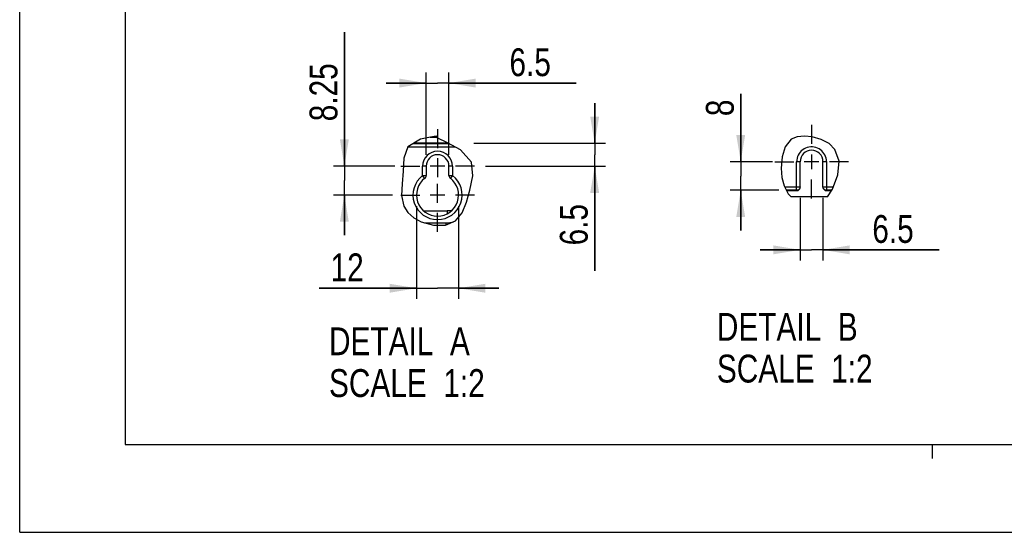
# Model space of a CAD drawing. Header units: inches. Extents: x 0 to 82.7, y 0 to 58.5.
# Tile 1 of 66: x 0 to 27.6, y 0 to 14.4. Entities that reach past the tile are written whole.
import ezdxf

# ---------------------------------------------------------------- set-up
doc = ezdxf.new("R2010")
doc.units = ezdxf.units.IN
doc.header["$LTSCALE"] = 4.547244
doc.header["$MEASUREMENT"] = 0
doc.linetypes.add('CENTER', pattern=[0.6, 0.375, -0.075, 0.075, -0.075])
doc.layers.get('0').update_dxf_attribs({"linetype": 'CONTINUOUS'})
doc.layers.add('DEFAULT_1', color=7, linetype='CENTER')
doc.styles.get("Standard").update_dxf_attribs({"font": 'txt', "width": 0.8})
doc.dimstyles.new('DIMSTYLE_2', dxfattribs={"dimtxt": 0.78125, "dimasz": 0.75, "dimexe": 0.18, "dimexo": 0.0625, "dimgap": 0.09, "dimtad": 1, "dimdec": 1, "dimlfac": 0.4, "dimzin": 4, "dimdsep": 46, "dimtxsty": 'STANDARD', "dimblk": '_FILLED', "dimblk1": '_FILLED', "dimblk2": '_FILLED', "dimcen": 0.09, "dimadec": 0, "dimazin": 0, "dimtfac": 1, "dimtdec": 1, "dimtofl": 0, "dimtmove": 0, "dimatfit": 3, "dimldrblk": '_FILLED', "dimfxl": 1, "dimtolj": 1, "dimtzin": 4, "dimarcsym": 0})
doc.dimstyles.new('DIMSTYLE_3', dxfattribs={"dimtxt": 0.78125, "dimasz": 0.75, "dimexe": 0.18, "dimexo": 0.0625, "dimgap": 0.09, "dimtad": 1, "dimlfac": 0.4, "dimzin": 4, "dimdsep": 46, "dimtxsty": 'STANDARD', "dimblk": '_FILLED', "dimblk1": '_FILLED', "dimblk2": '_FILLED', "dimcen": 0.09, "dimadec": 0, "dimazin": 0, "dimtfac": 1, "dimtofl": 0, "dimtmove": 0, "dimatfit": 3, "dimldrblk": '_FILLED', "dimfxl": 1, "dimtolj": 1, "dimtzin": 4, "dimarcsym": 0})
doc.dimstyles.new('DIMSTYLE_4', dxfattribs={"dimtxt": 0.78125, "dimasz": 0.75, "dimexe": 0.18, "dimexo": 0.0625, "dimgap": 0.09, "dimtad": 1, "dimdec": 0, "dimlfac": 0.4, "dimzin": 4, "dimdsep": 46, "dimtxsty": 'STANDARD', "dimblk": '_FILLED', "dimblk1": '_FILLED', "dimblk2": '_FILLED', "dimcen": 0.09, "dimadec": 0, "dimazin": 0, "dimtfac": 1, "dimtdec": 0, "dimtofl": 0, "dimtmove": 0, "dimatfit": 3, "dimldrblk": '_FILLED', "dimfxl": 1, "dimtolj": 1, "dimtzin": 4, "dimarcsym": 0})

# ---------------------------------------------------------------- blocks, each defined once
blk = doc.blocks.new('_FILLED')
at = {"color": 0, "linetype": 'BYBLOCK'}
blk.add_solid([(0, 0), (-1, 0.167), (-1, -0.167)], dxfattribs=at)
blk = doc.blocks.new('*D3')
at = {"color": 7, "linetype": 'CONTINUOUS'}
for p, q in [((16.122, 10.912), (16.122, 12.037)), ((16.122, 12.037), (16.122, 10.592)), ((12.734, 10.912), (16.422, 10.912)), ((16.122, 7.335), (16.122, 10.592)), ((13.062, 10.272), (16.422, 10.272)), ((16.122, 10.272), (16.122, 7.335))]:
    blk.add_line(p, q, dxfattribs=at)
at = {"color": 7, "linetype": 'CONTINUOUS', "xscale": 0.75, "yscale": 0.75, "zscale": 0.75}
for p, rotation in [((16.122, 10.912), 270), ((16.122, 10.272), 90)]:
    blk.add_blockref('_FILLED', p, dxfattribs=dict(at, rotation=rotation))
at = {"color": 7, "linetype": 'CONTINUOUS', "insert": (15.145, 9.21), "char_height": 0.7812, "width": 1.875, "attachment_point": 3, "rotation": 90, "line_spacing_factor": 0.9}
blk.add_mtext('6.5', dxfattribs=at)
blk = doc.blocks.new('*D17')
at = {"color": 7, "linetype": 'CONTINUOUS'}
for p, q in [((9.103, 10.272), (9.103, 14.03)), ((9.103, 14.03), (9.103, 9.866)), ((10.518, 10.272), (8.803, 10.272)), ((9.103, 8.335), (9.103, 9.866)), ((10.451, 9.46), (8.803, 9.46)), ((9.103, 9.46), (9.103, 8.335))]:
    blk.add_line(p, q, dxfattribs=at)
at = {"color": 7, "linetype": 'CONTINUOUS', "xscale": 0.75, "yscale": 0.75, "zscale": 0.75}
for p, rotation in [((9.103, 10.272), 270), ((9.103, 9.46), 90)]:
    blk.add_blockref('_FILLED', p, dxfattribs=dict(at, rotation=rotation))
at = {"color": 7, "linetype": 'CONTINUOUS', "insert": (8.127, 11.53), "char_height": 0.7812, "width": 2.5, "attachment_point": 1, "rotation": 90, "line_spacing_factor": 0.9}
blk.add_mtext('8.25', dxfattribs=at)
blk = doc.blocks.new('*D18')
at = {"color": 7, "linetype": 'CONTINUOUS'}
for p, q in [((11.396, 10.584), (11.396, 12.901)), ((12.036, 10.584), (12.036, 12.901)), ((11.396, 12.601), (10.271, 12.601)), ((10.271, 12.601), (11.716, 12.601)), ((15.607, 12.601), (11.716, 12.601)), ((12.036, 12.601), (15.607, 12.601))]:
    blk.add_line(p, q, dxfattribs=at)
at = {"color": 7, "linetype": 'CONTINUOUS', "xscale": 0.75, "yscale": 0.75, "zscale": 0.75}
blk.add_blockref('_FILLED', (11.396, 12.601), dxfattribs=at)
at = {"color": 7, "linetype": 'CONTINUOUS', "xscale": 0.75, "yscale": 0.75, "zscale": 0.75, "rotation": 180}
blk.add_blockref('_FILLED', (12.036, 12.601), dxfattribs=at)
at = {"color": 7, "linetype": 'CONTINUOUS', "insert": (13.732, 13.577), "char_height": 0.7812, "width": 1.875, "attachment_point": 1, "line_spacing_factor": 0.9}
blk.add_mtext('6.5', dxfattribs=at)
blk = doc.blocks.new('*D19')
at = {"color": 7, "linetype": 'CONTINUOUS'}
for p, q in [((11.126, 9.147), (11.126, 6.546)), ((12.307, 9.147), (12.307, 6.546)), ((11.126, 6.846), (8.396, 6.846)), ((8.396, 6.846), (11.716, 6.846)), ((13.432, 6.846), (11.716, 6.846)), ((12.307, 6.846), (13.432, 6.846))]:
    blk.add_line(p, q, dxfattribs=at)
at = {"color": 7, "linetype": 'CONTINUOUS', "xscale": 0.75, "yscale": 0.75, "zscale": 0.75}
blk.add_blockref('_FILLED', (11.126, 6.846), dxfattribs=at)
at = {"color": 7, "linetype": 'CONTINUOUS', "xscale": 0.75, "yscale": 0.75, "zscale": 0.75, "rotation": 180}
blk.add_blockref('_FILLED', (12.307, 6.846), dxfattribs=at)
at = {"color": 7, "linetype": 'CONTINUOUS', "insert": (9.646, 7.823), "char_height": 0.7812, "width": 1.25, "attachment_point": 3, "line_spacing_factor": 0.9}
blk.add_mtext('12', dxfattribs=at)
blk = doc.blocks.new('*D20')
at = {"color": 7, "linetype": 'CONTINUOUS'}
for p, q in [((21.884, 9.378), (21.884, 7.623)), ((22.523, 9.378), (22.523, 7.623)), ((21.884, 7.923), (20.759, 7.923)), ((20.759, 7.923), (22.203, 7.923)), ((25.781, 7.923), (22.203, 7.923)), ((22.523, 7.923), (25.781, 7.923))]:
    blk.add_line(p, q, dxfattribs=at)
at = {"color": 7, "linetype": 'CONTINUOUS', "xscale": 0.75, "yscale": 0.75, "zscale": 0.75}
blk.add_blockref('_FILLED', (21.884, 7.923), dxfattribs=at)
at = {"color": 7, "linetype": 'CONTINUOUS', "xscale": 0.75, "yscale": 0.75, "zscale": 0.75, "rotation": 180}
blk.add_blockref('_FILLED', (22.523, 7.923), dxfattribs=at)
at = {"color": 7, "linetype": 'CONTINUOUS', "insert": (23.906, 8.9), "char_height": 0.7812, "width": 1.875, "attachment_point": 1, "line_spacing_factor": 0.9}
blk.add_mtext('6.5', dxfattribs=at)
blk = doc.blocks.new('*D21')
at = {"color": 7, "linetype": 'CONTINUOUS'}
for p, q in [((20.217, 10.396), (20.217, 12.298)), ((20.217, 12.298), (20.217, 9.994)), ((21.104, 10.396), (19.917, 10.396)), ((20.217, 8.468), (20.217, 9.994)), ((21.288, 9.593), (19.917, 9.593)), ((20.217, 9.593), (20.217, 8.468))]:
    blk.add_line(p, q, dxfattribs=at)
at = {"color": 7, "linetype": 'CONTINUOUS', "xscale": 0.75, "yscale": 0.75, "zscale": 0.75}
for p, rotation in [((20.217, 10.396), 270), ((20.217, 9.593), 90)]:
    blk.add_blockref('_FILLED', p, dxfattribs=dict(at, rotation=rotation))
at = {"color": 7, "linetype": 'CONTINUOUS', "insert": (19.24, 11.673), "char_height": 0.781, "width": 0.625, "attachment_point": 1, "rotation": 90, "line_spacing_factor": 0.9}
blk.add_mtext('8', dxfattribs=at)

msp = doc.modelspace()

# ---------------------------------------------------------------- linework, layer by layer
at = {"color": 7, "linetype": 'CONTINUOUS'}
for p, q in [((0, 0), (0, 58.465)), ((2.953, 56.004), (2.953, 2.461)), ((11.518, 11.087), (11.242, 11.032)), ((11.505, 11.085), (11.707, 11.085)), ((11.679, 11.108), (11.518, 11.087)), ((11.679, 11.108), (11.713, 11.108)), ((11.702, 11.066), (11.713, 11.108)), ((11.997, 10.922), (11.702, 11.066)), ((21.801, 11.097), (21.629, 11.024)), ((22.003, 11.116), (21.801, 11.097)), ((22.217, 11.094), (22.003, 11.116)), ((22.472, 11.023), (22.217, 11.094)), ((10.886, 10.814), (10.772, 10.495)), ((12.213, 10.805), (10.883, 10.805)), ((11.242, 11.032), (10.886, 10.814)), ((11.033, 10.904), (12.031, 10.904)), ((12.016, 10.912), (11.047, 10.912)), ((12.36, 10.726), (11.997, 10.922)), ((21.463, 10.817), (21.379, 10.53)), ((21.629, 11.024), (21.463, 10.817)), ((22.694, 10.906), (22.472, 11.023)), ((22.86, 10.742), (22.694, 10.906)), ((10.772, 10.495), (10.753, 10.129)), ((12.668, 10.379), (12.36, 10.726)), ((21.379, 10.53), (21.355, 10.217)), ((22.203, 10.602), (22.203, 10.189)), ((22.975, 10.411), (22.86, 10.742)), ((11.298, 10.007), (11.298, 10.272)), ((11.396, 10.272), (11.298, 10.272)), ((11.396, 10.272), (11.396, 10.007)), ((11.923, 10.272), (11.51, 10.272)), ((12.036, 10.007), (12.036, 10.272)), ((12.135, 10.272), (12.036, 10.272)), ((12.135, 10.272), (12.135, 10.007)), ((12.708, 9.998), (12.668, 10.379)), ((21.355, 10.217), (21.372, 9.956)), ((21.884, 10.396), (21.785, 10.396)), ((21.785, 9.584), (21.785, 10.393)), ((21.884, 9.683), (21.884, 10.396)), ((22.41, 10.396), (21.997, 10.396)), ((22.622, 10.396), (22.523, 10.396)), ((22.523, 9.683), (22.523, 10.396)), ((22.622, 10.398), (22.622, 9.584)), ((22.941, 10.023), (22.975, 10.411)), ((10.753, 10.129), (10.72, 9.779)), ((11.358, 9.929), (11.298, 10.007)), ((11.298, 10.007), (11.396, 10.007)), ((12.036, 10.007), (12.135, 10.007)), ((12.135, 10.007), (12.075, 9.93)), ((12.62, 9.593), (12.708, 9.998)), ((21.372, 9.956), (21.433, 9.716)), ((22.789, 9.629), (22.941, 10.023)), ((10.72, 9.779), (10.704, 9.449)), ((21.433, 9.716), (21.551, 9.496)), ((21.446, 9.691), (21.884, 9.691)), ((21.884, 9.691), (21.883, 9.678)), ((21.883, 9.669), (21.884, 9.683)), ((22.523, 9.691), (22.813, 9.691)), ((22.523, 9.683), (22.524, 9.669)), ((10.704, 9.449), (10.768, 9.149)), ((11.923, 9.46), (11.51, 9.46)), ((12.53, 9.26), (12.62, 9.593)), ((12.624, 9.612), (12.62, 9.612)), ((21.785, 9.593), (21.499, 9.593)), ((21.504, 9.584), (21.785, 9.584)), ((21.551, 9.496), (21.63, 9.411)), ((22.648, 9.411), (21.63, 9.411)), ((22.527, 9.657), (22.531, 9.645)), ((22.766, 9.593), (22.622, 9.593)), ((22.622, 9.584), (22.76, 9.584)), ((22.648, 9.411), (22.789, 9.629)), ((10.768, 9.149), (10.884, 8.971)), ((12.41, 8.96), (12.53, 9.26)), ((10.884, 8.971), (11.051, 8.821)), ((11.331, 9.013), (11.988, 9.013)), ((12.03, 9.015), (11.988, 9.013)), ((11.988, 9.013), (11.988, 8.936)), ((12.222, 8.736), (12.41, 8.96)), ((11.051, 8.821), (11.258, 8.705)), ((11.258, 8.705), (11.598, 8.612)), ((11.353, 8.679), (11.402, 8.681)), ((11.402, 8.681), (11.945, 8.681)), ((11.402, 8.681), (11.402, 8.666)), ((11.598, 8.612), (11.938, 8.618)), ((11.938, 8.618), (12.222, 8.736)), ((11.945, 8.681), (11.945, 8.621)), ((2.953, 2.461), (79.724, 2.461)), ((25.591, 2.067), (25.591, 2.461)), ((0, 0), (82.677, 0))]:
    msp.add_line(p, q, dxfattribs=at)
for points in [[(22.622, 10.398), (22.618, 10.448), (22.609, 10.496), (22.595, 10.542), (22.576, 10.586), (22.551, 10.628), (22.522, 10.667), (22.489, 10.701), (22.452, 10.732), (22.412, 10.758), (22.368, 10.78), (22.322, 10.797), (22.275, 10.808), (22.227, 10.813), (22.178, 10.813), (22.13, 10.808), (22.083, 10.796), (22.037, 10.779), (21.994, 10.758), (21.954, 10.731), (21.916, 10.7), (21.883, 10.665), (21.854, 10.626), (21.829, 10.583), (21.81, 10.538), (21.796, 10.492), (21.788, 10.443), (21.785, 10.393)], [(21.785, 9.584), (21.799, 9.585), (21.811, 9.588), (21.823, 9.592), (21.835, 9.597), (21.845, 9.605), (21.855, 9.613), (21.863, 9.622), (21.87, 9.633), (21.876, 9.645), (21.88, 9.657), (21.883, 9.678)], [(21.88, 9.665), (21.876, 9.653), (21.87, 9.642), (21.863, 9.631), (21.855, 9.621), (21.845, 9.613), (21.834, 9.606), (21.823, 9.6), (21.811, 9.596), (21.798, 9.593), (21.785, 9.593)], [(22.527, 9.657), (22.524, 9.678), (22.523, 9.691)], [(22.622, 9.593), (22.609, 9.593), (22.596, 9.596), (22.584, 9.6), (22.573, 9.606), (22.562, 9.613), (22.552, 9.621), (22.544, 9.631), (22.537, 9.642), (22.531, 9.653), (22.527, 9.665)], [(22.531, 9.645), (22.537, 9.633), (22.544, 9.622), (22.552, 9.613), (22.562, 9.605), (22.572, 9.597), (22.584, 9.592), (22.596, 9.588), (22.608, 9.585), (22.622, 9.584)], [(12.13, 9.04), (12.108, 9.031), (12.07, 9.021), (12.03, 9.015)]]:
    msp.add_lwpolyline(points, dxfattribs=at)
for centre, radius, start, end in [((11.716, 10.272), 0.418, 360, 180), ((11.716, 10.272), 0.32, 0.1155, 180.0006), ((22.203, 10.396), 0.32, 0.0813, 180), ((11.716, 9.46), 0.689, 127.3832, 52.6168), ((11.298, 10.007), 0.0984, 307.3832, 0), ((12.135, 10.007), 0.0984, 180, 232.6168), ((11.716, 9.46), 0.591, 127.3832, 52.6168), ((11.945, 9.478), 0.797, 269.9951, 286.1635)]:
    msp.add_arc(centre, radius, start, end, dxfattribs=at)
at = {"layer": 'DEFAULT_1', "color": 7, "linetype": 'CENTER'}
for p, q in [((22.203, 11.429), (22.203, 10.896)), ((11.716, 11.305), (11.716, 10.772)), ((11.716, 10.493), (11.716, 9.96)), ((10.683, 10.272), (11.216, 10.272)), ((12.75, 10.272), (12.216, 10.272)), ((21.17, 10.396), (21.703, 10.396)), ((23.237, 10.396), (22.703, 10.396)), ((11.716, 9.238), (11.716, 9.772)), ((22.203, 9.362), (22.203, 9.896)), ((10.683, 9.46), (11.216, 9.46)), ((12.75, 9.46), (12.216, 9.46)), ((11.716, 8.426), (11.716, 8.96))]:
    msp.add_line(p, q, dxfattribs=at)

# ---------------------------------------------------------------- texts
at = {"color": 7, "linetype": 'CONTINUOUS', "char_height": 0.7812, "width": 6.25, "attachment_point": 1, "line_spacing_factor": 0.9}
for s, insert in [('DETAIL  B\\PSCALE  1:2', (19.548, 6.155)), ('DETAIL  A\\PSCALE  1:2', (8.673, 5.749))]:
    msp.add_mtext(s, dxfattribs=dict(at, insert=insert))

# ---------------------------------------------------------------- dimensions: what is measured, and where the dimension line sits
at = {"color": 7, "linetype": 'CONTINUOUS'}
for base, p1, p2, angle, dimstyle, picture, middle in [((9.103, 10.272), (10.451, 9.46), (10.518, 10.272), 90, 'DIMSTYLE_3', '*D17', (8.517, 12.78)), ((20.217, 9.593), (21.104, 10.396), (21.288, 9.593), 270, 'DIMSTYLE_4', '*D21', (19.631, 11.986)), ((16.122, 10.272), (12.734, 10.912), (13.062, 10.272), 270, 'DIMSTYLE_2', '*D3', (16.376, 6.596))]:
    dim = msp.add_linear_dim(base=base, p1=p1, p2=p2, angle=angle, dimstyle=dimstyle, dxfattribs=at)
    dim.commit()
    dim.dimension.update_dxf_attribs({"geometry": picture, "text_midpoint": middle, "dimtype": 160})
for base, p1, p2, dimstyle, picture, middle in [((12.036, 12.601), (11.396, 10.584), (12.036, 10.584), 'DIMSTYLE_2', '*D18', (14.669, 13.187)), ((12.307, 6.846), (11.126, 9.147), (12.307, 9.147), 'DIMSTYLE_4', '*D19', (7.771, 7.432)), ((22.523, 7.923), (21.884, 9.378), (22.523, 9.378), 'DIMSTYLE_2', '*D20', (24.843, 8.509))]:
    dim = msp.add_linear_dim(base=base, p1=p1, p2=p2, dimstyle=dimstyle, dxfattribs=at)
    dim.commit()
    dim.dimension.update_dxf_attribs({"geometry": picture, "text_midpoint": middle, "dimtype": 160})

doc.saveas('drawing.dxf')
